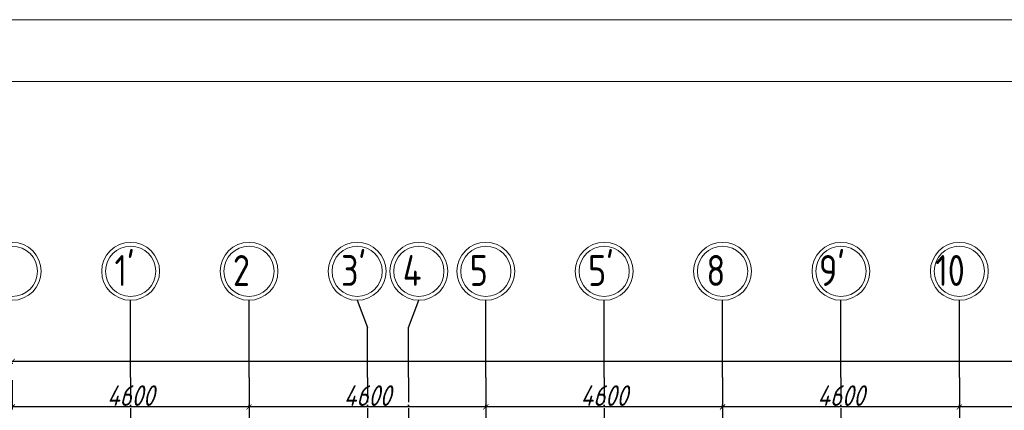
# Model space of a CAD drawing. Extents: x -4445 to 1909585, y 1860 to 289234.
# Tile 49 of 110: x 328991 to 348121, y 262222 to 269814. Entities that reach past the tile are written whole.
import ezdxf

# ---------------------------------------------------------------- set-up
doc = ezdxf.new("R2010")
doc.units = 0
doc.header["$LTSCALE"] = 0.5
doc.header["$MEASUREMENT"] = 0
doc.header["$PDMODE"] = 34
doc.header["$PDSIZE"] = 3
doc.linetypes.add('ACAD_ISO04W100', pattern=[30, 24, -3, 0, -3])
doc.layers.get('0').update_dxf_attribs({"linetype": 'CONTINUOUS', "lineweight": 18})
doc.layers.get('DEFPOINTS').update_dxf_attribs({"color": 2, "linetype": 'CONTINUOUS', "lineweight": 13})
doc.layers.add('os', color=3, linetype='CONTINUOUS')
doc.styles.get("Standard").update_dxf_attribs({"font": 'spds.shx', "oblique": 15})
doc.dimstyles.new('ISO-25', dxfattribs={"dimtxt": 400, "dimasz": 100, "dimexe": 50, "dimexo": 50, "dimgap": 20, "dimtad": 1, "dimdec": 0, "dimtxsty": 'Standard', "dimblk": 'ARCHTICK', "dimcen": 20, "dimclrd": 1, "dimclre": 1, "dimadec": 0, "dimazin": 0, "dimtfac": 1, "dimtdec": 0, "dimtmove": 0, "dimatfit": 3, "dimldrblk": 'ARCHTICK', "dimfxl": 1, "dimarcsym": 0})

# ---------------------------------------------------------------- blocks, each defined once
blk = doc.blocks.new('_ArchTick')
at = {"color": 0, "linetype": 'ByBlock', "const_width": 0.15}
blk.add_lwpolyline([(-0.5, -0.5), (0.5, 0.5)], dxfattribs=at)
blk = doc.blocks.new('*D2599')
at = {"color": 1, "lineweight": -2, "transparency": 16777216}
for p, q in [((347247, 262811), (347247, 262238)), ((351847, 262811), (351847, 262238)), ((351847, 262288), (347247, 262288))]:
    blk.add_line(p, q, dxfattribs=at)
at = {"layer": 'DEFPOINTS', "color": 0, "transparency": 16777216}
for p in [(347247, 262861), (351847, 262861), (347247, 262288)]:
    blk.add_point(p, dxfattribs=at)
at = {"color": 1, "lineweight": -2, "transparency": 16777216, "xscale": 100, "yscale": 100, "zscale": 100, "rotation": 180}
blk.add_blockref('_ArchTick', (347247, 262288), dxfattribs=at)
at = {"color": 1, "lineweight": -2, "transparency": 16777216, "xscale": 100, "yscale": 100, "zscale": 100}
blk.add_blockref('_ArchTick', (351847, 262288), dxfattribs=at)
at = {"color": 0, "transparency": 16777216, "insert": (349547, 262508), "char_height": 400, "attachment_point": 5}
blk.add_mtext('4600', dxfattribs=at)
blk = doc.blocks.new('*D2600')
at = {"color": 1, "lineweight": -2, "transparency": 16777216}
for p, q in [((342647, 262811), (342647, 262238)), ((347247, 262811), (347247, 262238)), ((347247, 262288), (342647, 262288))]:
    blk.add_line(p, q, dxfattribs=at)
at = {"layer": 'DEFPOINTS', "color": 0, "transparency": 16777216}
for p in [(342647, 262861), (347247, 262861), (342647, 262288)]:
    blk.add_point(p, dxfattribs=at)
at = {"color": 1, "lineweight": -2, "transparency": 16777216, "xscale": 100, "yscale": 100, "zscale": 100, "rotation": 180}
blk.add_blockref('_ArchTick', (342647, 262288), dxfattribs=at)
at = {"color": 1, "lineweight": -2, "transparency": 16777216, "xscale": 100, "yscale": 100, "zscale": 100}
blk.add_blockref('_ArchTick', (347247, 262288), dxfattribs=at)
at = {"color": 0, "transparency": 16777216, "insert": (344947, 262508), "char_height": 400, "attachment_point": 5}
blk.add_mtext('4600', dxfattribs=at)
blk = doc.blocks.new('*D2601')
at = {"color": 1, "lineweight": -2, "transparency": 16777216}
for p, q in [((338047, 262811), (338047, 262238)), ((342647, 262811), (342647, 262238)), ((342647, 262288), (338047, 262288))]:
    blk.add_line(p, q, dxfattribs=at)
at = {"layer": 'DEFPOINTS', "color": 0, "transparency": 16777216}
for p in [(338047, 262861), (342647, 262861), (338047, 262288)]:
    blk.add_point(p, dxfattribs=at)
at = {"color": 1, "lineweight": -2, "transparency": 16777216, "xscale": 100, "yscale": 100, "zscale": 100, "rotation": 180}
blk.add_blockref('_ArchTick', (338047, 262288), dxfattribs=at)
at = {"color": 1, "lineweight": -2, "transparency": 16777216, "xscale": 100, "yscale": 100, "zscale": 100}
blk.add_blockref('_ArchTick', (342647, 262288), dxfattribs=at)
at = {"color": 0, "transparency": 16777216, "insert": (340347, 262508), "char_height": 400, "attachment_point": 5}
blk.add_mtext('4600', dxfattribs=at)
blk = doc.blocks.new('*D2602')
at = {"color": 1, "lineweight": -2, "transparency": 16777216}
for p, q in [((333447, 262811), (333447, 262238)), ((338047, 262811), (338047, 262238)), ((338047, 262288), (333447, 262288))]:
    blk.add_line(p, q, dxfattribs=at)
at = {"layer": 'DEFPOINTS', "color": 0, "transparency": 16777216}
for p in [(333447, 262861), (338047, 262861), (333447, 262288)]:
    blk.add_point(p, dxfattribs=at)
at = {"color": 1, "lineweight": -2, "transparency": 16777216, "xscale": 100, "yscale": 100, "zscale": 100, "rotation": 180}
blk.add_blockref('_ArchTick', (333447, 262288), dxfattribs=at)
at = {"color": 1, "lineweight": -2, "transparency": 16777216, "xscale": 100, "yscale": 100, "zscale": 100}
blk.add_blockref('_ArchTick', (338047, 262288), dxfattribs=at)
at = {"color": 0, "transparency": 16777216, "insert": (335747, 262508), "char_height": 400, "attachment_point": 5}
blk.add_mtext('4600', dxfattribs=at)
blk = doc.blocks.new('*D2603')
at = {"color": 1, "lineweight": -2, "transparency": 16777216}
for p, q in [((328847, 262811), (328847, 262238)), ((333447, 262811), (333447, 262238)), ((333447, 262288), (328847, 262288))]:
    blk.add_line(p, q, dxfattribs=at)
at = {"layer": 'DEFPOINTS', "color": 0, "transparency": 16777216}
for p in [(328847, 262861), (333447, 262861), (328847, 262288)]:
    blk.add_point(p, dxfattribs=at)
at = {"color": 1, "lineweight": -2, "transparency": 16777216, "xscale": 100, "yscale": 100, "zscale": 100, "rotation": 180}
blk.add_blockref('_ArchTick', (328847, 262288), dxfattribs=at)
at = {"color": 1, "lineweight": -2, "transparency": 16777216, "xscale": 100, "yscale": 100, "zscale": 100}
blk.add_blockref('_ArchTick', (333447, 262288), dxfattribs=at)
at = {"color": 0, "transparency": 16777216, "insert": (331147, 262508), "char_height": 400, "attachment_point": 5}
blk.add_mtext('4600', dxfattribs=at)
blk = doc.blocks.new('*D2604')
at = {"color": 1, "lineweight": -2, "transparency": 16777216}
for p, q in [((328847, 263175), (416047, 263175)), ((328847, 263148), (328847, 263125)), ((416047, 263148), (416047, 263125))]:
    blk.add_line(p, q, dxfattribs=at)
at = {"layer": 'DEFPOINTS', "color": 0, "transparency": 16777216}
for p in [(328847, 263198), (416047, 263198), (416047, 263175)]:
    blk.add_point(p, dxfattribs=at)
at = {"color": 1, "lineweight": -2, "transparency": 16777216, "xscale": 100, "yscale": 100, "zscale": 100, "rotation": 180}
blk.add_blockref('_ArchTick', (328847, 263175), dxfattribs=at)
at = {"color": 1, "lineweight": -2, "transparency": 16777216, "xscale": 100, "yscale": 100, "zscale": 100}
blk.add_blockref('_ArchTick', (416047, 263175), dxfattribs=at)
at = {"color": 0, "transparency": 16777216, "insert": (372447, 263410), "char_height": 400, "attachment_point": 5}
blk.add_mtext('87200', dxfattribs=at)

msp = doc.modelspace()

# ---------------------------------------------------------------- linework, layer by layer
for points in [[(318616.259, 185814.276), (318616.259, 269814.276), (437416.259, 269814.276), (437416.259, 185814.276)], [(322616.259, 187014.276), (322616.259, 268614.276), (436216.259, 268614.276), (436216.259, 187014.276)]]:
    msp.add_lwpolyline(points, close=True)
at = {"layer": 'os', "color": 0}
for p, q in [((331147.134, 262860.923), (331147.134, 264360.923)), ((333447.134, 262860.923), (333447.134, 264360.923)), ((338047.134, 262860.923), (338047.134, 264360.923)), ((340347.134, 262860.923), (340347.134, 264360.923)), ((342647.134, 262860.923), (342647.134, 264360.923)), ((344947.134, 262860.923), (344947.134, 264360.923)), ((347247.134, 262860.923), (347247.134, 264360.923)), ((335747.134, 262860.923), (335747.134, 263830.766)), ((336547.134, 262860.923), (336547.134, 263830.766))]:
    msp.add_line(p, q, dxfattribs=at)
at = {"layer": 'os', "color": 3, "linetype": 'ACAD_ISO04W100', "ltscale": 40}
for p, q in [((331147.134, 262860.923), (331147.134, 257116.554)), ((333447.134, 262860.923), (333447.134, 238053.033)), ((335747.134, 262860.923), (335747.134, 257116.554)), ((336547.134, 262860.923), (336547.134, 238053.033)), ((338047.134, 262860.923), (338047.134, 238053.033)), ((340347.134, 262860.923), (340347.134, 257116.554)), ((342647.134, 262860.923), (342647.134, 201637.206)), ((344947.134, 262860.923), (344947.134, 257116.554)), ((347247.134, 262860.923), (347247.134, 201637.206))]:
    msp.add_line(p, q, dxfattribs=at)
at = {"layer": 'os', "color": 0}
for points in [[(335547.134, 264360.923), (335747.134, 263830.766)], [(336547.134, 263830.766), (336747.134, 264360.923)]]:
    msp.add_lwpolyline(points, dxfattribs=at)
at = {"layer": 'os', "color": 0, "lineweight": 0}
for centre, radius in [((328847.134, 264923.423), 562.5), ((328847.134, 264923.423), 487.5), ((331147.134, 264923.423), 562.5), ((331147.134, 264923.423), 487.5), ((333447.134, 264923.423), 562.5), ((333447.134, 264923.423), 487.5), ((335547.134, 264923.423), 562.5), ((335547.134, 264923.423), 487.5), ((336747.134, 264923.423), 562.5), ((336747.134, 264923.423), 487.5), ((338047.134, 264923.423), 562.5), ((338047.134, 264923.423), 487.5), ((340347.134, 264923.423), 562.5), ((340347.134, 264923.423), 487.5), ((342647.134, 264923.423), 562.5), ((342647.134, 264923.423), 487.5), ((344947.134, 264923.423), 562.5), ((344947.134, 264923.423), 487.5), ((347247.134, 264923.423), 562.5), ((347247.134, 264923.423), 487.5)]:
    msp.add_circle(centre, radius, dxfattribs=at)

# ---------------------------------------------------------------- texts
at = {"ltscale": 50}
for s, p in [("1'", (330834.672, 264639.764)), ('2', (333134.672, 264639.764)), ("3'", (335234.672, 264639.764)), ('4', (336434.672, 264639.764)), ('5', (337734.672, 264639.764)), ("5'", (340034.672, 264639.764)), ('8', (342334.672, 264639.764)), ("9'", (344521.737, 264639.764)), ('10', (346780.426, 264639.764))]:
    msp.add_text(s, height=600, dxfattribs=at).set_placement(p)

# ---------------------------------------------------------------- dimensions: what is measured, and where the dimension line sits
dim = msp.add_linear_dim(base=(416047.134, 263174.768), p1=(328847.134, 263197.552), p2=(416047.134, 263197.552), dimstyle='ISO-25')
dim.commit()
dim.dimension.update_dxf_attribs({"geometry": '*D2604', "text_midpoint": (372447.134, 263410.26)})
for base, p1, p2, picture, middle in [((328847.134, 262288.422), (333447.134, 262860.923), (328847.134, 262860.923), '*D2603', (331147.134, 262508.422)), ((333447.134, 262288.422), (338047.134, 262860.923), (333447.134, 262860.923), '*D2602', (335747.134, 262508.422)), ((338047.134, 262288.422), (342647.134, 262860.923), (338047.134, 262860.923), '*D2601', (340347.134, 262508.422)), ((342647.134, 262288.422), (347247.134, 262860.923), (342647.134, 262860.923), '*D2600', (344947.134, 262508.422)), ((347247.134, 262288.422), (351847.134, 262860.923), (347247.134, 262860.923), '*D2599', (349547.134, 262508.422))]:
    dim = msp.add_linear_dim(base=base, p1=p1, p2=p2, dimstyle='ISO-25', override={"dimtmove": 1})
    dim.commit()
    dim.dimension.update_dxf_attribs({"geometry": picture, "text_midpoint": middle})

doc.saveas('drawing.dxf')
